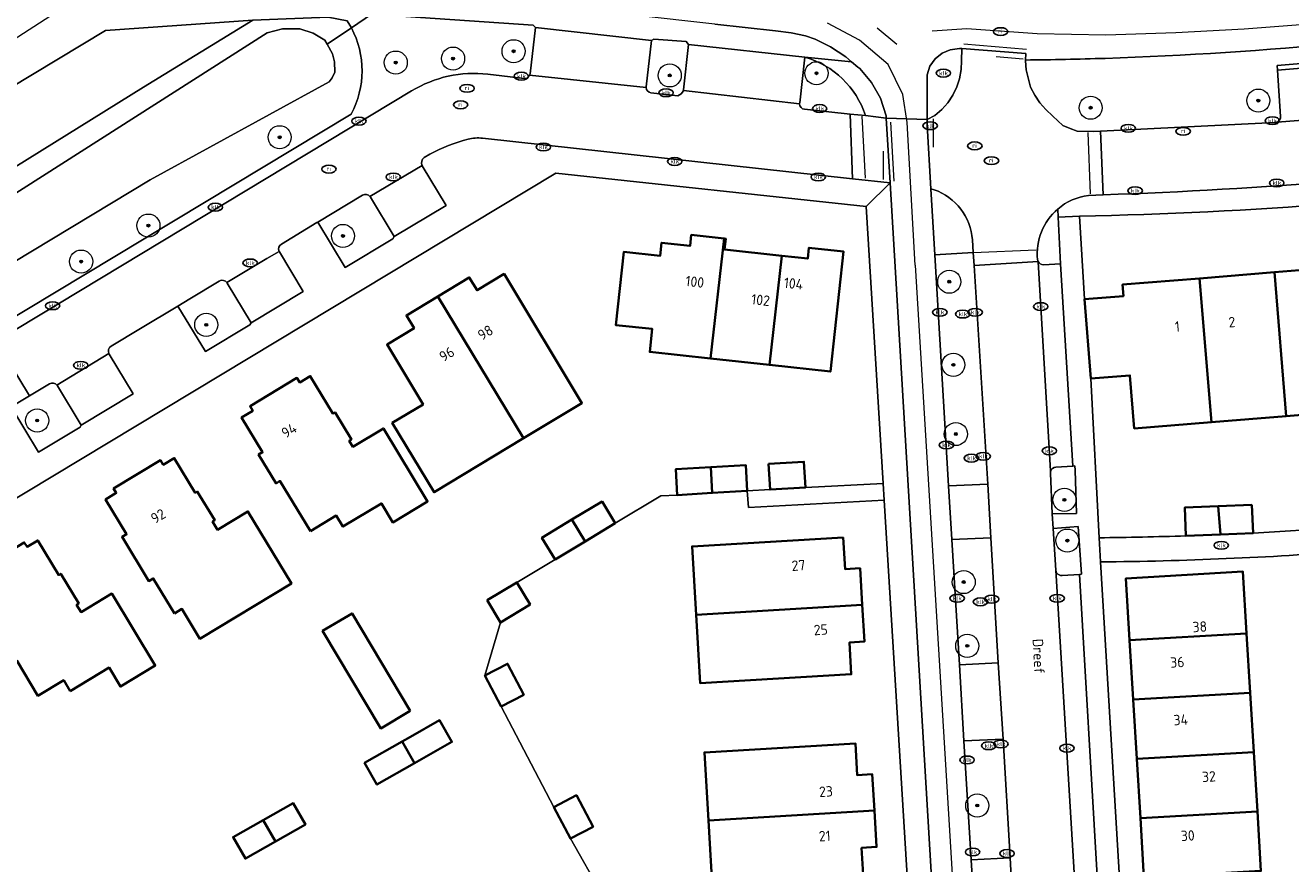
# Model space of a CAD drawing. Header units: metres. Extents: x 103671 to 105190, y 427150 to 429171.
# Tile 10 of 256: x 103825 to 103934, y 427258 to 427330. Entities that reach past the tile are written whole.
import ezdxf
from ezdxf.enums import TextEntityAlignment as Align

# ---------------------------------------------------------------- set-up
doc = ezdxf.new("R2010")
doc.units = ezdxf.units.M
for name, color, linetype, lineweight in [('B-WE-GR-BEPLANTING_CULTUUR_BODEMBEDEKKER-GV', 253, 'Continuous', 18), ('B-WE-GR-BOOM-S', 253, 'Continuous', 25), ('B-WE-IE-MEUBILAIR-S', 253, 'Continuous', 25), ('B-WE-IE-TERREINAFSCHEIDING_KUNSTMATIG_HEKWERK-G', 253, 'IE-TERREINAFSCHEIDING_KUNSTMATIG-SO', 18), ('B-WE-KW-KUNSTWERK_TUNNEL-GV', 253, 'Continuous', 18), ('B-WE-OG-BEBOUWING-GV', 253, 'Continuous', 35), ('B-WE-OG-BEBOUWING-T18', 7, 'Continuous', 18), ('B-WE-OG-TERREIN_BEGROEID-GV', 253, 'Continuous', 18), ('B-WE-OG-TERREIN_ERF-GV', 253, 'Continuous', 18), ('B-WE-OG-TERREIN_OEVER-GV', 253, 'Continuous', 18), ('B-WE-OG-TOPOGRAFIE-T18', 7, 'Continuous', 18), ('B-WE-OG-WATER_SLOOT-GV', 253, 'Continuous', 18), ('B-WE-VH-GESLOTENVERHARDING_ASFALT-GV', 253, 'Continuous', 18), ('B-WE-VH-HALFVERHARDING-GV', 253, 'Continuous', 18), ('B-WE-VH-OPENVERHARDING-GV', 253, 'Continuous', 18), ('B-WE-VH-OPENVERHARDING_BETONSTRAATSTEEN-GV', 253, 'Continuous', 18), ('B-WE-VH-OPENVERHARDING_TEGEL-GV', 253, 'Continuous', 18), ('B-WE-VW-MARKERING_PICTOGRAM-G', 253, 'Continuous', 18)]:
    doc.layers.add(name, color=color, linetype=linetype, lineweight=lineweight)
doc.styles.add('NLCS-ISO', font='NLCS-ISO.ttf')
doc.styles.add('NLCS-ISO-M500-T18', font='NLCS-ISO.ttf', dxfattribs={"height": 0.9})
doc.linetypes.add('IE-TERREINAFSCHEIDING_KUNSTMATIG-SO', pattern='A,4,[82,NLCS.SHX,S=0.75,R=90,X=0,Y=0],4,-2', length=10)

# ---------------------------------------------------------------- blocks, each defined once
blk = doc.blocks.new('SIE-MEUBILAIR_PUT_KOLK-SO')
blk.add_ellipse((0, 0), major_axis=(1.25, 0), ratio=0.54)
at = {"style": 'NLCS-ISO'}
blk.add_text('klk', height=0.75, dxfattribs=at).set_placement((0.03, 0), align=Align.MIDDLE_CENTER)
blk = doc.blocks.new('SIE-MEUBILAIR_PUT_RIOOLPUT-SO')
blk.add_ellipse((0, 0), major_axis=(1.25, 0), ratio=0.54)
at = {"style": 'NLCS-ISO'}
blk.add_text('ri', height=0.75, dxfattribs=at).set_placement((-0.04, 0.07), align=Align.MIDDLE_CENTER)
blk = doc.blocks.new('SGR-BOOM_GBKN-SO')
at = {"linetype": 'ByBlock', "lineweight": 18}
h = blk.add_hatch(color=0, dxfattribs=at)
h.dxf.hatch_style = 1
edge = h.paths.add_edge_path()
edge.add_arc((0, 0), 0.25, 0, 360)
at = {"color": 0, "linetype": 'ByBlock', "lineweight": 18}
for radius in [2, 0.25]:
    blk.add_circle((0, 0), radius, dxfattribs=at)
at = {"color": 0, "linetype": 'ByBlock', "lineweight": 18, "style": 'NLCS-ISO'}
blk.add_attdef('SOORT', (2.5, 0), '', height=1.5, dxfattribs=at)

msp = doc.modelspace()

# ---------------------------------------------------------------- linework, layer by layer
at = {"layer": 'B-WE-GR-BEPLANTING_CULTUUR_BODEMBEDEKKER-GV', "flags": 128}
for points in [[(103853.843, 427315.375), (103849.983, 427313.053), (103852.353, 427309.129), (103856.475, 427311.614), (103856.592, 427311.794), (103854.529, 427315.206)], [(103841.456, 427307.947), (103838.922, 427306.423), (103837.859, 427305.783), (103840.252, 427301.839), (103844.098, 427304.164), (103844.223, 427304.335)], [(103844.223, 427304.335), (103842.141, 427307.777), (103842.129, 427307.796), (103842.116, 427307.814)], [(103826.769, 427299.055), (103825.052, 427298.022), (103823.466, 427297.068), (103825.826, 427293.126), (103829.409, 427295.296), (103829.517, 427295.474), (103827.454, 427298.885)]]:
    msp.add_lwpolyline(points, dxfattribs=at)
at = {"layer": 'B-WE-GR-BEPLANTING_CULTUUR_BODEMBEDEKKER-GV'}
for points in [[(103854.487, 427315.265, 0.3716147), (103853.843, 427315.375)], [(103854.529, 427315.206, 0.0305059), (103854.487, 427315.265)], [(103842.116, 427307.814, 0.3886194), (103841.456, 427307.947)], [(103827.412, 427298.945, 0.3710927), (103826.769, 427299.055)], [(103827.454, 427298.885, 0.038033), (103827.412, 427298.945)]]:
    msp.add_lwpolyline(points, format="xyb", dxfattribs=at)
at = {"layer": 'B-WE-IE-TERREINAFSCHEIDING_KUNSTMATIG_HEKWERK-G', "flags": 128}
msp.add_lwpolyline([(103881.016, 427243.493), (103877.328, 427250), (103871.83, 427259.701)], dxfattribs=at)
at = {"layer": 'B-WE-KW-KUNSTWERK_TUNNEL-GV', "flags": 128}
msp.add_lwpolyline([(103696.327, 427254.039), (103696.789, 427254.281), (103713.968, 427263.541), (103731.657, 427273.341), (103749.228, 427283.347), (103766.224, 427293.287), (103775.512, 427298.83), (103791.727, 427308.698), (103801.073, 427314.498), (103817.564, 427324.934), (103827.273, 427331.201), (103855.358, 427349.75), (103884.35, 427369.152), (103909.614, 427386.179), (103959.008, 427419.793), (104009.131, 427454.346), (104041.316, 427476.771), (104066.353, 427494.346), (104115.695, 427529.316), (104165.038, 427564.738), (104196.94, 427587.882), (104221.643, 427605.935), (104270.394, 427641.904), (104318.462, 427677.817)], dxfattribs=at)
at = {"layer": 'B-WE-OG-BEBOUWING-GV', "flags": 128}
for points in [[(103883.956, 427301.241), (103885.123, 427311.632), (103882.286, 427311.942), (103882.183, 427310.997), (103879.721, 427311.266), (103879.597, 427310.133), (103876.445, 427310.477), (103875.754, 427304.144), (103878.906, 427303.8), (103878.69, 427301.816)], [(103883.956, 427301.241), (103889.046, 427300.686), (103890.108, 427310.133), (103885.17, 427310.672), (103885.273, 427311.616), (103885.123, 427311.632)], [(103889.046, 427300.686), (103894.325, 427300.111), (103895.458, 427310.505), (103892.461, 427310.832), (103892.358, 427309.888), (103890.108, 427310.133)], [(103932.738, 427308.71), (103933.748, 427296.269), (103940.223, 427296.794), (103939.213, 427309.236)], [(103860.362, 427306.619), (103867.771, 427294.338), (103872.829, 427297.389), (103866.089, 427308.563), (103863.75, 427307.153), (103863.082, 427308.26)], [(103916.3, 427306.381), (103916.858, 427299.514), (103920.227, 427299.788), (103920.6, 427295.201), (103927.274, 427295.743), (103926.263, 427308.184), (103919.589, 427307.642), (103919.669, 427306.655)], [(103933.748, 427296.269), (103932.738, 427308.71), (103926.263, 427308.184), (103927.274, 427295.743)], [(103867.771, 427294.338), (103860.362, 427306.619), (103857.642, 427304.979), (103858.311, 427303.871), (103855.964, 427302.455), (103859.089, 427297.274), (103856.421, 427295.665), (103860.036, 427289.672)], [(103849.332, 427286.29), (103851.58, 427287.645), (103852.154, 427286.692), (103855.481, 427288.699), (103856.468, 427287.064), (103859.469, 427288.874), (103855.652, 427295.201), (103853.014, 427293.61), (103852.705, 427294.122), (103852.886, 427294.231), (103851.467, 427296.583), (103851.287, 427296.474), (103849.324, 427299.728), (103848.409, 427299.176), (103848.177, 427299.562), (103844.114, 427297.111), (103844.347, 427296.725), (103843.386, 427296.146), (103845.2, 427293.139), (103844.861, 427292.934), (103846.365, 427290.441), (103846.705, 427290.645)], [(103837.574, 427279.172), (103838.226, 427279.566), (103839.777, 427276.995), (103847.691, 427281.77), (103843.927, 427288.011), (103841.302, 427286.427), (103840.878, 427287.131), (103841.059, 427287.24), (103839.555, 427289.733), (103839.374, 427289.624), (103837.56, 427292.631), (103836.608, 427292.057), (103836.375, 427292.443), (103832.313, 427289.992), (103832.545, 427289.607), (103831.617, 427289.047), (103833.431, 427286.039), (103833.04, 427285.803), (103835.347, 427281.979), (103835.738, 427282.215)], [(103883.971, 427291.841), (103880.939, 427291.663), (103881.07, 427289.428), (103884.102, 427289.606)], [(103883.971, 427291.841), (103884.102, 427289.606), (103887.133, 427289.783), (103887.002, 427292.018)], [(103888.968, 427292.133), (103889.099, 427289.898), (103892.161, 427290.077), (103892.031, 427292.312)], [(103871.964, 427287.303), (103873.099, 427285.417), (103875.7, 427286.982), (103874.565, 427288.869)], [(103927.866, 427288.462), (103924.975, 427288.346), (103925.073, 427285.895), (103928.065, 427286.015)], [(103930.78, 427288.579), (103927.866, 427288.462), (103928.065, 427286.015), (103930.878, 427286.127)], [(103871.964, 427287.303), (103869.362, 427285.738), (103870.498, 427283.852), (103873.099, 427285.417)], [(103828.56, 427272.466), (103831.916, 427274.49), (103832.905, 427272.85), (103835.914, 427274.665), (103832.155, 427280.898), (103829.495, 427279.293), (103829.105, 427279.94), (103829.292, 427280.052), (103827.748, 427282.611), (103827.562, 427282.499), (103825.747, 427285.506), (103824.822, 427284.948), (103824.59, 427285.333), (103820.527, 427282.882), (103820.759, 427282.497), (103819.813, 427281.926), (103821.627, 427278.919), (103821.27, 427278.704), (103823.577, 427274.88), (103823.934, 427275.095), (103825.768, 427272.054), (103827.998, 427273.399)], [(103882.713, 427279.062), (103897.07, 427279.915), (103896.881, 427283.091), (103895.583, 427283.013), (103895.42, 427285.753), (103882.362, 427284.978)], [(103920.208, 427276.863), (103930.321, 427277.438), (103929.995, 427282.824), (103919.886, 427282.212)], [(103864.624, 427280.317), (103865.771, 427278.411), (103868.34, 427279.956), (103867.192, 427281.863)], [(103897.07, 427279.915), (103882.713, 427279.062), (103883.065, 427273.144), (103896.123, 427273.92), (103895.96, 427276.662), (103897.258, 427276.739)], [(103857.974, 427270.75), (103852.947, 427279.185), (103850.393, 427277.663), (103855.42, 427269.229)], [(103930.631, 427272.308), (103930.321, 427277.438), (103920.208, 427276.863), (103920.516, 427271.732)], [(103865.842, 427271.121), (103867.796, 427272.146), (103866.389, 427274.829), (103864.435, 427273.805)], [(103930.941, 427267.177), (103930.631, 427272.308), (103920.516, 427271.732), (103920.825, 427266.601)], [(103857.272, 427268.088), (103858.333, 427266.218), (103861.577, 427268.06), (103860.515, 427269.93), (103857.987, 427268.494)], [(103857.272, 427268.088), (103854.028, 427266.246), (103855.09, 427264.376), (103858.333, 427266.218)], [(103883.77, 427261.263), (103898.127, 427262.115), (103897.94, 427265.26), (103896.642, 427265.183), (103896.479, 427267.927), (103883.421, 427267.151)], [(103930.941, 427267.177), (103920.825, 427266.601), (103921.133, 427261.471), (103931.252, 427262.046)], [(103870.401, 427262.426), (103871.83, 427259.701), (103873.784, 427260.725), (103872.355, 427263.451)], [(103845.25, 427261.302), (103846.31, 427259.431), (103848.904, 427260.901), (103847.844, 427262.772)], [(103898.127, 427262.115), (103883.77, 427261.263), (103884.303, 427252.299), (103891.13, 427252.704), (103890.95, 427255.744), (103897.181, 427256.114), (103897.016, 427258.893), (103898.314, 427258.971)], [(103921.133, 427261.471), (103921.442, 427256.34), (103931.562, 427256.916), (103931.252, 427262.046)], [(103845.25, 427261.302), (103842.656, 427259.832), (103843.716, 427257.961), (103846.31, 427259.431)]]:
    msp.add_lwpolyline(points, close=True, dxfattribs=at)
at = {"layer": 'B-WE-OG-TERREIN_BEGROEID-GV'}
for points in [[(104000, 427340.801, -0.0661145), (103918.081, 427327.224)], [(103777.806, 427326.57, -0.0899239), (103837.627, 427337.574)], [(103832.61, 427331.765, 0.0785769), (103779.259, 427321.225)], [(103852.885, 427329.859, -0.2498534), (103852.861, 427322.4)], [(103897.357, 427322.275, 0.2465534), (103892.112, 427327.332)], [(103918.081, 427327.224, -0.0053708), (103911.211, 427327.077)], [(103858.095, 427324.398, -0.1687209), (103864.684, 427325.855)], [(103867.84, 427325.477, 0.3196601), (103868.304, 427325.77)], [(103868.304, 427325.77, 0.0626435), (103868.335, 427325.882)], [(103878.373, 427324.693, 0.3363468), (103878.797, 427324.246)], [(103881.13, 427323.989, 0.2065549), (103881.598, 427324.432)], [(103891.664, 427323.378, 0.0586432), (103891.654, 427323.275)], [(103891.654, 427323.275, 0.3882265), (103892.09, 427322.812)], [(103932.915, 427321.694, 0.3450254), (103933.262, 427322.203)], [(103932.79, 427321.671, 0.0584478), (103932.915, 427321.694)], [(103913.823, 427291.842, 0.3364998), (103913.365, 427291.451)], [(103913.365, 427291.451, 0.0648074), (103913.354, 427291.313)]]:
    msp.add_lwpolyline(points, format="xyb", dxfattribs=at)
at = {"layer": 'B-WE-OG-TERREIN_BEGROEID-GV', "flags": 128}
for points in [[(103831.603, 427329.648), (103844.345, 427330.532), (103850.872, 427330.78), (103852.526, 427330.47), (103852.885, 427329.859), (103854.631, 427331.038), (103852.612, 427331.173)], [(103868.335, 427325.882), (103868.807, 427329.889), (103868.619, 427330.103), (103854.631, 427331.038), (103852.885, 427329.859)], [(103725.147, 427283.009), (103724.446, 427282.025), (103727.229, 427275.503), (103728.192, 427272.874), (103728.427, 427271.261), (103728.869, 427271.026), (103729.302, 427266.04), (103730.116, 427266.396), (103730.278, 427266.096), (103743.608, 427281.189), (103744.515, 427282.724), (103749.443, 427287.613), (103758.052, 427285.301), (103831.603, 427329.648)], [(103882.036, 427328.421), (103881.837, 427328.675), (103879.051, 427328.896), (103878.834, 427328.766), (103878.37, 427324.752), (103878.371, 427324.723), (103878.373, 427324.693)], [(103881.598, 427324.432), (103881.61, 427324.46), (103881.62, 427324.488), (103882.036, 427328.421)], [(103892.112, 427327.332), (103891.664, 427323.378)], [(103911.211, 427327.077), (103911.207, 427327.001), (103911.261, 427326.229), (103911.644, 427324.739), (103911.998, 427324.038), (103912.441, 427323.383), (103912.956, 427322.793), (103913.567, 427322.224), (103914.419, 427321.42), (103915.06, 427321.141), (103915.664, 427320.933), (103917.12, 427320.881), (103917.687, 427320.91), (103932.79, 427321.671)], [(103933.262, 427322.203), (103932.997, 427326.198), (103932.97, 427326.606), (103943.021, 427327.453), (103943.052, 427327.045), (103943.36, 427322.992)], [(103864.684, 427325.855), (103867.84, 427325.477)], [(103734.632, 427250), (103738.233, 427252.173), (103750.825, 427259.761), (103756.968, 427263.462), (103817.282, 427299.806), (103822.143, 427302.734), (103858.095, 427324.398)], [(103878.797, 427324.246), (103881.13, 427323.989)], [(103852.861, 427322.4), (103732.999, 427250.175), (103696.327, 427228.359)], [(103892.09, 427322.812), (103896.037, 427322.403), (103897.357, 427322.275)], [(103913.354, 427291.313), (103913.512, 427287.788), (103915.6, 427287.838), (103915.481, 427291.568)], [(103915.481, 427291.568), (103915.469, 427291.942), (103915.288, 427291.931), (103913.823, 427291.842)]]:
    msp.add_lwpolyline(points, dxfattribs=at)
for points in [[(103810.484, 427309.569), (103834.892, 427324.716), (103844.345, 427330.532), (103831.603, 427329.648), (103758.052, 427285.301), (103749.443, 427287.613), (103744.515, 427282.724), (103747.089, 427283.863), (103748.942, 427284.032), (103752.253, 427282.327), (103754.847, 427278.657), (103755.604, 427277.667), (103756.707, 427277.295), (103758.881, 427277.6)], [(103906.745, 427309.304), (103906.675, 427310.415), (103903.35, 427310.206), (103904.529, 427290.238), (103907.933, 427290.383)], [(103913.6, 427286.535), (103913.826, 427282.921), (103913.854, 427282.795), (103913.913, 427282.681), (103913.999, 427282.585), (103914.106, 427282.515), (103914.228, 427282.474), (103914.356, 427282.465), (103915.854, 427282.542), (103916.034, 427282.568), (103915.754, 427286.718)], [(103908.21, 427285.737), (103904.828, 427285.578), (103905.488, 427274.742), (103908.847, 427274.913)], [(103909.255, 427268.287), (103905.868, 427268.152), (103906.498, 427257.855), (103909.87, 427258.024)]]:
    msp.add_lwpolyline(points, close=True, dxfattribs=at)
at = {"layer": 'B-WE-OG-TERREIN_ERF-GV', "flags": 128}
for points in [[(103877.328, 427250), (103871.83, 427259.701), (103870.401, 427262.426), (103865.842, 427271.121), (103864.435, 427273.805), (103865.771, 427278.411), (103864.624, 427280.317), (103867.192, 427281.863), (103870.498, 427283.852), (103869.362, 427285.738), (103871.964, 427287.303), (103874.565, 427288.869), (103875.7, 427286.982), (103879.645, 427289.356), (103881.07, 427289.428), (103880.939, 427291.663), (103883.971, 427291.841), (103887.002, 427292.018), (103887.133, 427289.783), (103889.099, 427289.898), (103888.968, 427292.133), (103892.031, 427292.312), (103892.161, 427290.077), (103898.871, 427290.418), (103897.425, 427314.397), (103870.566, 427317.293), (103790.849, 427269.259)], [(103925.073, 427285.895), (103924.975, 427288.346), (103927.866, 427288.462), (103930.78, 427288.579), (103930.878, 427286.127), (103938.243, 427286.58), (103938.061, 427288.974), (103940.916, 427289.191), (103943.77, 427289.407), (103943.951, 427287.012), (103951.245, 427287.824), (103950.988, 427290.205), (103953.824, 427290.512), (103956.659, 427290.819), (103956.917, 427288.437), (103960.54, 427288.919), (103964.162, 427289.441), (103962.675, 427299.248), (103962.873, 427299.278), (103960.18, 427317.051)], [(103915.87, 427313.568), (103916.3, 427306.381), (103919.669, 427306.655), (103919.589, 427307.642), (103926.263, 427308.184), (103932.738, 427308.71), (103939.213, 427309.236), (103945.687, 427309.761), (103952.162, 427310.287), (103958.836, 427310.829), (103959.846, 427298.388), (103953.172, 427297.846), (103946.698, 427297.32), (103940.223, 427296.794), (103933.748, 427296.269), (103927.274, 427295.743), (103920.6, 427295.201), (103920.227, 427299.788), (103916.858, 427299.514), (103917.563, 427285.734)], [(103917.671, 427283.635), (103919.693, 427250), (103920.541, 427235.898)]]:
    msp.add_lwpolyline(points, dxfattribs=at)
at = {"layer": 'B-WE-OG-TERREIN_ERF-GV'}
for points in [[(103960.18, 427317.051, -0.0294919), (103915.87, 427313.568)], [(103917.563, 427285.734, 0.0054683), (103925.073, 427285.895)], [(103939.446, 427284.562, -0.0159401), (103917.671, 427283.635)]]:
    msp.add_lwpolyline(points, format="xyb", dxfattribs=at)
at = {"layer": 'B-WE-OG-TERREIN_ERF-GV', "flags": 128}
for points in [[(103885.123, 427311.632), (103885.273, 427311.616), (103885.17, 427310.672), (103890.108, 427310.133), (103892.358, 427309.888), (103892.461, 427310.832), (103895.458, 427310.505), (103894.325, 427300.111), (103889.046, 427300.686), (103883.956, 427301.241), (103878.69, 427301.816), (103878.906, 427303.8), (103875.754, 427304.144), (103876.445, 427310.477), (103879.597, 427310.133), (103879.721, 427311.266), (103882.183, 427310.997), (103882.286, 427311.942)], [(103867.771, 427294.338), (103860.036, 427289.672), (103856.421, 427295.665), (103859.089, 427297.274), (103855.964, 427302.455), (103858.311, 427303.871), (103857.642, 427304.979), (103860.362, 427306.619), (103863.082, 427308.26), (103863.75, 427307.153), (103866.089, 427308.563), (103872.829, 427297.389)], [(103849.332, 427286.29), (103846.705, 427290.645), (103846.365, 427290.441), (103844.861, 427292.934), (103845.2, 427293.139), (103843.386, 427296.146), (103844.347, 427296.725), (103844.114, 427297.111), (103848.177, 427299.562), (103848.409, 427299.176), (103849.324, 427299.728), (103851.287, 427296.474), (103851.467, 427296.583), (103852.886, 427294.231), (103852.705, 427294.122), (103853.014, 427293.61), (103855.652, 427295.201), (103859.469, 427288.874), (103856.468, 427287.064), (103855.481, 427288.699), (103852.154, 427286.692), (103851.58, 427287.645)], [(103837.574, 427279.172), (103835.738, 427282.215), (103835.347, 427281.979), (103833.04, 427285.803), (103833.431, 427286.039), (103831.617, 427289.047), (103832.545, 427289.607), (103832.313, 427289.992), (103836.375, 427292.443), (103836.608, 427292.057), (103837.56, 427292.631), (103839.374, 427289.624), (103839.555, 427289.733), (103841.059, 427287.24), (103840.878, 427287.131), (103841.302, 427286.427), (103843.927, 427288.011), (103847.691, 427281.77), (103839.777, 427276.995), (103838.226, 427279.566)], [(103901.097, 427254.111), (103898.957, 427288.984), (103887.239, 427288.349), (103887.133, 427289.783), (103884.102, 427289.606), (103881.07, 427289.428), (103879.645, 427289.356), (103875.7, 427286.982), (103873.099, 427285.417), (103870.498, 427283.852), (103867.192, 427281.863), (103868.34, 427279.956), (103865.771, 427278.411), (103864.435, 427273.805), (103866.389, 427274.829), (103867.796, 427272.146), (103865.842, 427271.121), (103870.401, 427262.426), (103872.355, 427263.451), (103873.784, 427260.725), (103871.83, 427259.701), (103877.328, 427250), (103881.016, 427243.493), (103893.322, 427250)], [(103828.56, 427272.466), (103827.998, 427273.399), (103825.768, 427272.054), (103823.934, 427275.095), (103823.577, 427274.88), (103821.27, 427278.704), (103821.627, 427278.919), (103819.813, 427281.926), (103820.759, 427282.497), (103820.527, 427282.882), (103824.59, 427285.333), (103824.822, 427284.948), (103825.747, 427285.506), (103827.562, 427282.499), (103827.748, 427282.611), (103829.292, 427280.052), (103829.105, 427279.94), (103829.495, 427279.293), (103832.155, 427280.898), (103835.914, 427274.665), (103832.905, 427272.85), (103831.916, 427274.49)], [(103882.713, 427279.062), (103882.362, 427284.978), (103895.42, 427285.753), (103895.583, 427283.013), (103896.881, 427283.091), (103897.07, 427279.915), (103897.258, 427276.739), (103895.96, 427276.662), (103896.123, 427273.92), (103883.065, 427273.144)], [(103930.321, 427277.438), (103930.631, 427272.308), (103930.941, 427267.177), (103931.252, 427262.046), (103931.562, 427256.916), (103931.873, 427251.785), (103931.981, 427250), (103932.183, 427246.654), (103932.498, 427241.445), (103922.374, 427240.834), (103922.059, 427246.078), (103921.823, 427250), (103921.75, 427251.209), (103921.442, 427256.34), (103921.133, 427261.471), (103920.825, 427266.601), (103920.516, 427271.732), (103920.208, 427276.863), (103919.886, 427282.212), (103929.995, 427282.824)], [(103857.974, 427270.75), (103855.42, 427269.229), (103850.393, 427277.663), (103852.947, 427279.185)], [(103858.333, 427266.218), (103855.09, 427264.376), (103854.028, 427266.246), (103857.272, 427268.088), (103857.987, 427268.494), (103860.515, 427269.93), (103861.577, 427268.06)], [(103883.77, 427261.263), (103883.421, 427267.151), (103896.479, 427267.927), (103896.642, 427265.183), (103897.94, 427265.26), (103898.127, 427262.115), (103898.314, 427258.971), (103897.016, 427258.893), (103897.181, 427256.114), (103890.95, 427255.744), (103891.13, 427252.704), (103884.303, 427252.299)], [(103846.31, 427259.431), (103843.716, 427257.961), (103842.656, 427259.832), (103845.25, 427261.302), (103847.844, 427262.772), (103848.904, 427260.901)]]:
    msp.add_lwpolyline(points, close=True, dxfattribs=at)
at = {"layer": 'B-WE-OG-TERREIN_OEVER-GV', "flags": 128}
for points in [[(103852.885, 427329.859), (103850.785, 427328.44), (103851.262, 427327.608), (103851.427, 427326.914), (103851.454, 427326.034), (103851.225, 427325.547), (103850.971, 427325.198), (103835.469, 427316.704), (103798.21, 427294.222), (103752.428, 427266.634), (103725.669, 427250), (103709.63, 427240.03), (103696.327, 427232.38)], [(103696.327, 427228.359), (103732.999, 427250.175), (103852.861, 427322.4)]]:
    msp.add_lwpolyline(points, dxfattribs=at)
msp.add_lwpolyline([(103845.604, 427329.437), (103846.923, 427329.79), (103848.428, 427329.773), (103849.564, 427329.407), (103850.586, 427328.786), (103850.785, 427328.44), (103852.885, 427329.859), (103852.526, 427330.47), (103850.872, 427330.78), (103844.345, 427330.532), (103834.892, 427324.716), (103810.484, 427309.569), (103758.881, 427277.6), (103758.686, 427276.456), (103782.523, 427290.937), (103819.76, 427312.955)], close=True, dxfattribs=at)
at = {"layer": 'B-WE-OG-TERREIN_OEVER-GV'}
msp.add_lwpolyline([(103852.861, 427322.4, 0.2498534), (103852.885, 427329.859)], format="xyb", dxfattribs=at)
at = {"layer": 'B-WE-OG-WATER_SLOOT-GV', "flags": 128}
msp.add_lwpolyline([(103798.21, 427294.222), (103835.469, 427316.704), (103850.971, 427325.198), (103851.225, 427325.547), (103851.454, 427326.034), (103851.427, 427326.914), (103851.262, 427327.608), (103850.785, 427328.44), (103850.586, 427328.786), (103849.564, 427329.407), (103848.428, 427329.773), (103846.923, 427329.79), (103845.604, 427329.437), (103819.76, 427312.955)], dxfattribs=at)
at = {"layer": 'B-WE-VH-GESLOTENVERHARDING_ASFALT-GV'}
for points in [[(103918.081, 427327.224, 0.0661145), (104000, 427340.801)], [(103837.627, 427337.574, 0.0899239), (103777.806, 427326.57)], [(103777.951, 427323.071, -0.0794746), (103832.474, 427333.968)], [(103911.211, 427327.077, 0.0053708), (103918.081, 427327.224)]]:
    msp.add_lwpolyline(points, format="xyb", dxfattribs=at)
at = {"layer": 'B-WE-VH-GESLOTENVERHARDING_ASFALT-GV', "flags": 128}
for points in [[(103884.319, 427330.176), (103889.561, 427329.61), (103890.915, 427329.422), (103892.16, 427329.16), (103893.001, 427328.873), (103894.337, 427328.213), (103895.647, 427327.352), (103896.141, 427326.936), (103896.7, 427326.464), (103896.852, 427326.336), (103897.865, 427325.134), (103898.652, 427323.772), (103899.136, 427322.253), (103899.152, 427322.056), (103902.682, 427321.93), (103902.682, 427321.942), (103902.68, 427325.803), (103902.922, 427326.55), (103903.373, 427327.187), (103903.974, 427327.669), (103904.687, 427327.96), (103905.476, 427328.074), (103905.676, 427328.067), (103905.689, 427328.066), (103911.237, 427327.647), (103911.211, 427327.077)], [(103912.083, 427164.555), (103911.955, 427166.815), (103911.681, 427171.661), (103910.55, 427191.711), (103910.394, 427194.029), (103907.371, 427243.134), (103906.988, 427249.39), (103906.952, 427250), (103906.715, 427254.036), (103906.498, 427257.855), (103905.868, 427268.152), (103905.488, 427274.742), (103904.828, 427285.578), (103904.529, 427290.238), (103903.35, 427310.206), (103903.012, 427315.928), (103902.694, 427321.481), (103902.682, 427321.93), (103899.152, 427322.056), (103899.476, 427316.454), (103903.446, 427250), (103903.593, 427247.536), (103903.976, 427241.447), (103908.596, 427164.555)]]:
    msp.add_lwpolyline(points, dxfattribs=at)
at = {"layer": 'B-WE-VH-HALFVERHARDING-GV', "flags": 128}
msp.add_lwpolyline([(103696.327, 427254.039), (103696.789, 427254.281), (103713.968, 427263.541), (103731.657, 427273.341), (103749.228, 427283.347), (103766.224, 427293.287), (103775.512, 427298.83), (103791.727, 427308.698), (103801.073, 427314.498), (103817.564, 427324.934), (103827.273, 427331.201), (103855.358, 427349.75), (103884.35, 427369.152), (103909.614, 427386.179), (103959.008, 427419.793), (104009.131, 427454.346), (104041.316, 427476.771), (104066.353, 427494.346), (104115.695, 427529.316), (104165.038, 427564.738), (104196.94, 427587.882), (104221.643, 427605.935), (104270.394, 427641.904), (104318.462, 427677.817)], dxfattribs=at)
at = {"layer": 'B-WE-VH-OPENVERHARDING-GV'}
for points in [[(103832.474, 427333.968, 0.0794746), (103777.951, 427323.071)], [(103779.259, 427321.225, -0.0785769), (103832.61, 427331.765)], [(103892.112, 427327.332, -0.2465534), (103897.357, 427322.275)], [(103958.911, 427318.743, -0.0227465), (103917.924, 427315.408)], [(103915.87, 427313.568, 0.0294919), (103960.18, 427317.051)], [(103903.287, 427315.853, -0.2978043), (103906.606, 427311.518)], [(103916.648, 427315.364, 0.1468911), (103913.98, 427314.178)], [(103913.98, 427314.178, -0.1468911), (103916.648, 427315.364)], [(103912.243, 427309.805, -0.2458585), (103913.98, 427314.178)], [(103912.284, 427309.652, -0.0841777), (103912.243, 427309.805)]]:
    msp.add_lwpolyline(points, format="xyb", dxfattribs=at)
at = {"layer": 'B-WE-VH-OPENVERHARDING-GV', "flags": 128}
for points in [[(103852.612, 427331.173), (103854.631, 427331.038), (103868.619, 427330.103), (103868.807, 427329.889), (103878.834, 427328.766), (103879.051, 427328.896), (103881.837, 427328.675), (103882.036, 427328.421), (103892.112, 427327.332), (103896.141, 427326.936), (103895.647, 427327.352), (103894.337, 427328.213), (103893.001, 427328.873), (103892.16, 427329.16), (103890.915, 427329.422), (103889.561, 427329.61), (103884.319, 427330.176), (103877.338, 427330.958), (103870.363, 427331.714), (103865.893, 427332.193), (103860.891, 427332.69), (103855.912, 427333.129), (103851.902, 427333.479), (103847.693, 427333.749)], [(103917.924, 427315.408), (103917.687, 427320.91), (103917.12, 427320.881), (103915.664, 427320.933), (103915.06, 427321.141), (103914.419, 427321.42), (103913.567, 427322.224), (103912.956, 427322.793), (103912.441, 427323.383), (103911.998, 427324.038), (103911.644, 427324.739), (103911.261, 427326.229), (103911.207, 427327.001), (103911.211, 427327.077), (103911.237, 427327.647), (103905.689, 427328.066), (103905.675, 427327.002), (103905.636, 427326.251), (103905.483, 427325.464), (103905.255, 427324.752), (103904.911, 427324.032), (103904.48, 427323.384), (103903.963, 427322.802), (103903.353, 427322.287), (103902.682, 427321.93), (103902.694, 427321.481), (103903.012, 427315.928), (103903.287, 427315.853)], [(103897.357, 427322.275), (103899.152, 427322.056), (103899.136, 427322.253), (103898.652, 427323.772), (103897.865, 427325.134), (103896.852, 427326.336), (103896.7, 427326.464), (103896.141, 427326.936), (103892.112, 427327.332)], [(103917.924, 427315.408), (103917.286, 427315.385), (103916.648, 427315.364)], [(103916.648, 427315.364), (103917.286, 427315.385), (103917.924, 427315.408)], [(103913.98, 427314.178), (103914.018, 427313.47), (103915.87, 427313.568)], [(103922.522, 427203.88), (103922.316, 427206.589), (103920.601, 427233.151), (103920.541, 427235.898), (103919.693, 427250), (103917.671, 427283.635), (103917.563, 427285.734), (103916.858, 427299.514), (103916.3, 427306.381), (103915.87, 427313.568), (103914.018, 427313.47), (103914.232, 427309.437), (103915.288, 427291.931)], [(103906.606, 427311.518), (103906.675, 427310.415), (103906.745, 427309.304), (103912.284, 427309.652)], [(103915.288, 427291.931), (103915.469, 427291.942), (103915.481, 427291.568), (103915.6, 427287.838), (103913.512, 427287.788), (103913.6, 427286.535), (103915.754, 427286.718), (103916.034, 427282.568), (103915.854, 427282.542), (103917.386, 427256.478), (103920.216, 427210.201), (103920.601, 427203.819)]]:
    msp.add_lwpolyline(points, dxfattribs=at)
for points in [[(103905.689, 427328.066), (103905.676, 427328.067), (103905.476, 427328.074), (103904.687, 427327.96), (103903.974, 427327.669), (103903.373, 427327.187), (103902.922, 427326.55), (103902.68, 427325.803), (103902.682, 427321.942), (103902.682, 427321.93), (103903.353, 427322.287), (103903.963, 427322.802), (103904.48, 427323.384), (103904.911, 427324.032), (103905.255, 427324.752), (103905.483, 427325.464), (103905.636, 427326.251), (103905.675, 427327.002)], [(103899.476, 427316.454), (103897.425, 427314.397), (103898.871, 427290.418), (103898.957, 427288.984), (103901.097, 427254.111), (103901.263, 427251.599), (103901.35, 427250), (103901.543, 427246.473), (103903.593, 427247.536), (103903.446, 427250)]]:
    msp.add_lwpolyline(points, close=True, dxfattribs=at)
at = {"layer": 'B-WE-VH-OPENVERHARDING_BETONSTRAATSTEEN-GV', "flags": 128}
for points in [[(103878.834, 427328.766), (103868.807, 427329.889), (103868.335, 427325.882)], [(103868.304, 427325.77), (103878.373, 427324.693), (103878.371, 427324.723), (103878.37, 427324.752), (103878.834, 427328.766)], [(103892.112, 427327.332), (103882.036, 427328.421), (103881.62, 427324.488), (103881.61, 427324.46), (103881.598, 427324.432), (103891.649, 427323.275), (103891.654, 427323.275)], [(103891.664, 427323.378), (103892.112, 427327.332)], [(103943.052, 427327.045), (103932.997, 427326.198), (103933.262, 427322.203)], [(103867.84, 427325.477), (103864.684, 427325.855)], [(103878.373, 427324.693), (103868.304, 427325.77)], [(103858.095, 427324.398), (103822.143, 427302.734), (103825.052, 427298.022), (103826.769, 427299.055)], [(103891.654, 427323.275), (103891.649, 427323.275), (103881.598, 427324.432)], [(103881.13, 427323.989), (103878.797, 427324.246)], [(103864.235, 427320.315), (103896.242, 427316.808), (103896.037, 427322.403), (103892.09, 427322.812)], [(103943.755, 427322.541), (103943.686, 427322.536), (103932.974, 427321.699), (103932.915, 427321.694)], [(103932.915, 427321.694), (103932.974, 427321.699), (103943.686, 427322.536), (103943.755, 427322.541)], [(103932.79, 427321.671), (103917.687, 427320.91), (103917.924, 427315.408)], [(103744.685, 427241.401), (103758.934, 427250), (103787.849, 427267.45), (103790.849, 427269.259), (103870.566, 427317.293), (103897.425, 427314.397), (103899.476, 427316.454), (103896.242, 427316.808), (103864.235, 427320.315)], [(103859.172, 427318.634), (103859.676, 427318.926)], [(103859.676, 427318.926), (103859.172, 427318.634)], [(103859.011, 427317.952), (103859.015, 427317.943), (103859.02, 427317.934), (103861.095, 427314.498), (103856.592, 427311.794), (103856.475, 427311.614), (103852.353, 427309.129), (103849.983, 427313.053), (103849.906, 427313.006), (103846.826, 427311.153)], [(103854.487, 427315.265), (103859.011, 427317.952)], [(103859.02, 427317.934), (103859.015, 427317.943), (103859.011, 427317.952), (103854.487, 427315.265)], [(103854.529, 427315.206), (103856.592, 427311.794), (103861.095, 427314.498), (103859.02, 427317.934)], [(103846.826, 427311.153), (103849.906, 427313.006), (103849.983, 427313.053), (103853.843, 427315.375)], [(103846.628, 427310.518), (103846.641, 427310.492), (103846.656, 427310.466), (103848.726, 427307.039), (103844.223, 427304.335), (103844.098, 427304.164), (103840.252, 427301.839), (103837.859, 427305.783), (103834.638, 427303.845), (103832.104, 427302.32)], [(103842.116, 427307.814), (103845.575, 427309.887), (103846.628, 427310.518)], [(103913.365, 427291.451), (103913.361, 427291.513), (103912.287, 427309.611), (103912.284, 427309.652), (103906.745, 427309.304), (103907.933, 427290.383), (103908.21, 427285.737), (103908.847, 427274.913), (103909.255, 427268.287), (103909.87, 427258.024), (103910.059, 427254.189), (103915.55, 427254.365), (103913.826, 427282.921)], [(103912.284, 427309.652), (103912.287, 427309.611), (103913.361, 427291.513), (103913.365, 427291.451)], [(103914.232, 427309.437), (103912.767, 427309.358)], [(103913.823, 427291.842), (103915.288, 427291.931), (103914.232, 427309.437)], [(103832.104, 427302.32), (103834.638, 427303.845), (103837.859, 427305.783), (103838.922, 427306.423), (103841.456, 427307.947)], [(103820.312, 427295.17), (103823.112, 427296.855), (103823.466, 427297.068), (103825.052, 427298.022), (103822.143, 427302.734)], [(103831.911, 427301.675), (103831.922, 427301.654), (103831.934, 427301.633), (103834.02, 427298.178), (103829.517, 427295.474), (103829.409, 427295.296), (103825.826, 427293.126), (103823.466, 427297.068), (103823.112, 427296.855), (103820.312, 427295.17)], [(103827.412, 427298.945), (103831.911, 427301.675)], [(103831.934, 427301.633), (103831.922, 427301.654), (103831.911, 427301.675), (103827.412, 427298.945)], [(103827.454, 427298.885), (103829.517, 427295.474), (103834.02, 427298.178), (103831.934, 427301.633)], [(103913.826, 427282.921), (103913.6, 427286.535), (103913.512, 427287.788), (103913.354, 427291.313)]]:
    msp.add_lwpolyline(points, dxfattribs=at)
at = {"layer": 'B-WE-VH-OPENVERHARDING_BETONSTRAATSTEEN-GV'}
for points in [[(103864.684, 427325.855, 0.1687209), (103858.095, 427324.398)], [(103868.304, 427325.77, -0.3196601), (103867.84, 427325.477)], [(103868.335, 427325.882, -0.0626435), (103868.304, 427325.77)], [(103878.797, 427324.246, -0.3363468), (103878.373, 427324.693)], [(103881.598, 427324.432, -0.2065549), (103881.13, 427323.989)], [(103891.654, 427323.275, -0.0586432), (103891.664, 427323.378)], [(103892.09, 427322.812, -0.3882265), (103891.654, 427323.275)], [(103933.262, 427322.203, -0.3450254), (103932.915, 427321.694)], [(103932.915, 427321.694, -0.0584478), (103932.79, 427321.671)], [(103859.676, 427318.926, -0.0649072), (103862.976, 427320.221)], [(103862.976, 427320.221, 0.0649072), (103859.676, 427318.926)], [(103862.976, 427320.221, -0.0903417), (103864.235, 427320.315)], [(103864.235, 427320.315, 0.0903417), (103862.976, 427320.221)], [(103859.011, 427317.952, -0.3511688), (103859.172, 427318.634)], [(103859.172, 427318.634, 0.3511688), (103859.011, 427317.952)], [(103917.924, 427315.408, 0.0227465), (103958.911, 427318.743)], [(103853.843, 427315.375, -0.3716147), (103854.487, 427315.265)], [(103854.487, 427315.265, -0.0305059), (103854.529, 427315.206)], [(103846.628, 427310.518, -0.3792247), (103846.826, 427311.153)], [(103846.826, 427311.153, 0.3792247), (103846.628, 427310.518)], [(103912.767, 427309.358, -0.3114107), (103912.284, 427309.652)], [(103841.456, 427307.947, -0.3886194), (103842.116, 427307.814)], [(103831.911, 427301.675, -0.3868545), (103832.104, 427302.32)], [(103832.104, 427302.32, 0.3868545), (103831.911, 427301.675)], [(103826.769, 427299.055, -0.3710927), (103827.412, 427298.945)], [(103827.412, 427298.945, -0.038033), (103827.454, 427298.885)], [(103913.365, 427291.451, -0.3364998), (103913.823, 427291.842)], [(103913.354, 427291.313, -0.0648074), (103913.365, 427291.451)]]:
    msp.add_lwpolyline(points, format="xyb", dxfattribs=at)
at = {"layer": 'B-WE-VH-OPENVERHARDING_BETONSTRAATSTEEN-GV', "flags": 128}
for points in [[(103899.476, 427316.454), (103899.152, 427322.056), (103897.357, 427322.275), (103896.037, 427322.403), (103896.242, 427316.808)], [(103846.656, 427310.466), (103846.641, 427310.492), (103846.628, 427310.518), (103845.575, 427309.887), (103842.116, 427307.814), (103842.129, 427307.796), (103842.141, 427307.777), (103844.223, 427304.335), (103848.726, 427307.039)], [(103907.933, 427290.383), (103904.529, 427290.238), (103904.828, 427285.578), (103908.21, 427285.737)], [(103915.854, 427282.542), (103914.356, 427282.465), (103914.228, 427282.474), (103914.106, 427282.515), (103913.999, 427282.585), (103913.913, 427282.681), (103913.854, 427282.795), (103913.826, 427282.921), (103915.55, 427254.365), (103916.521, 427238.284), (103918.253, 427209.595), (103918.269, 427209.725), (103918.318, 427209.846), (103918.395, 427209.952), (103918.493, 427210.033), (103918.607, 427210.087), (103918.731, 427210.112), (103920.216, 427210.201), (103917.386, 427256.478)], [(103908.847, 427274.913), (103905.488, 427274.742), (103905.868, 427268.152), (103909.255, 427268.287)], [(103909.87, 427258.024), (103906.498, 427257.855), (103906.715, 427254.036), (103910.059, 427254.189)]]:
    msp.add_lwpolyline(points, close=True, dxfattribs=at)
at = {"layer": 'B-WE-VH-OPENVERHARDING_TEGEL-GV', "flags": 128}
for points in [[(103943.052, 427327.045), (103943.021, 427327.453), (103932.97, 427326.606), (103932.997, 427326.198)], [(103887.133, 427289.783), (103887.239, 427288.349), (103898.957, 427288.984), (103898.871, 427290.418), (103892.161, 427290.077), (103889.099, 427289.898)]]:
    msp.add_lwpolyline(points, close=True, dxfattribs=at)
for points in [[(103903.012, 427315.928), (103903.35, 427310.206), (103906.675, 427310.415), (103906.606, 427311.518)], [(103903.287, 427315.853), (103903.012, 427315.928)], [(103914.232, 427309.437), (103914.018, 427313.47), (103913.98, 427314.178)], [(103912.767, 427309.358), (103914.232, 427309.437)], [(103964.614, 427287.385), (103964.162, 427289.441), (103960.54, 427288.919), (103956.917, 427288.437), (103954.081, 427288.131), (103951.245, 427287.824), (103943.951, 427287.012), (103941.097, 427286.796), (103938.243, 427286.58), (103930.878, 427286.127), (103928.065, 427286.015), (103925.073, 427285.895)], [(103917.563, 427285.734), (103917.671, 427283.635)]]:
    msp.add_lwpolyline(points, dxfattribs=at)
at = {"layer": 'B-WE-VH-OPENVERHARDING_TEGEL-GV'}
for points in [[(103906.606, 427311.518, 0.2978043), (103903.287, 427315.853)], [(103913.98, 427314.178, 0.2458585), (103912.243, 427309.805)], [(103912.243, 427309.805, 0.0841777), (103912.284, 427309.652)], [(103912.284, 427309.652, 0.3114107), (103912.767, 427309.358)], [(103925.073, 427285.895, -0.0054683), (103917.563, 427285.734)], [(103917.671, 427283.635, 0.0159401), (103939.446, 427284.562)]]:
    msp.add_lwpolyline(points, format="xyb", dxfattribs=at)
at = {"layer": 'B-WE-VW-MARKERING_PICTOGRAM-G', "flags": 128}
for points in [[(103896.848, 427328.806), (103894.063, 427330.28)], [(103898.361, 427329.855), (103900.074, 427328.462)], [(103939.105, 427330.443), (103930.121, 427329.763)], [(103899.312, 427326.689), (103896.848, 427328.806)], [(103906.127, 427329.764), (103903.119, 427329.565)], [(103912.218, 427329.344), (103906.127, 427329.764)], [(103918.155, 427329.224), (103912.218, 427329.344)], [(103924.215, 427329.434), (103918.155, 427329.224)], [(103930.121, 427329.763), (103924.215, 427329.434)], [(103911.291, 427327.987), (103905.859, 427328.446)], [(103900.598, 427324.089), (103899.312, 427326.689)], [(103908.659, 427327.374), (103911.005, 427327.186)], [(103900.961, 427321.67), (103900.598, 427324.089)], [(103897.028, 427322.206), (103897.319, 427316.861)], [(103899.523, 427321.701), (103899.798, 427316.586)], [(103901.66, 427309.328), (103900.961, 427321.67)], [(103903.211, 427321.991), (103903.211, 427319.541)], [(103916.828, 427315.497), (103916.625, 427320.803)], [(103898.895, 427319.189), (103898.895, 427316.724)], [(103906.675, 427310.415), (103912.128, 427310.665)], [(103901.66, 427309.328), (103906.955, 427221.903)]]:
    msp.add_lwpolyline(points, dxfattribs=at)

# ---------------------------------------------------------------- block references
at = {"layer": 'B-WE-GR-BOOM-S', "xscale": 0.5, "yscale": 0.5, "zscale": 0.5}
for p in [(103866.912, 427327.84), (103856.722, 427326.859), (103861.682, 427327.202), (103880.42, 427325.745), (103893.116, 427325.933), (103931.338, 427323.567), (103916.834, 427322.95), (103846.679, 427320.397), (103835.32, 427312.75), (103852.157, 427311.852), (103829.505, 427309.636), (103904.601, 427307.894), (103840.331, 427304.16), (103904.955, 427300.701), (103825.704, 427295.88), (103905.171, 427294.71), (103914.56, 427289.018), (103914.816, 427285.488), (103905.849, 427281.895), (103906.164, 427276.373), (103907.027, 427262.558)]:
    msp.add_blockref('SGR-BOOM_GBKN-SO', p, dxfattribs=at)
at = {"layer": 'B-WE-IE-MEUBILAIR-S', "xscale": 0.5, "yscale": 0.5, "zscale": 0.5}
for name, p in [('SIE-MEUBILAIR_PUT_RIOOLPUT-SO', (103909.04, 427329.541)), ('SIE-MEUBILAIR_PUT_KOLK-SO', (103867.579, 427325.68)), ('SIE-MEUBILAIR_PUT_KOLK-SO', (103904.093, 427325.945)), ('SIE-MEUBILAIR_PUT_RIOOLPUT-SO', (103862.888, 427324.628)), ('SIE-MEUBILAIR_PUT_KOLK-SO', (103880.103, 427324.245)), ('SIE-MEUBILAIR_PUT_RIOOLPUT-SO', (103862.336, 427323.204)), ('SIE-MEUBILAIR_PUT_KOLK-SO', (103893.391, 427322.879)), ('SIE-MEUBILAIR_PUT_KOLK-SO', (103853.54, 427321.79)), ('SIE-MEUBILAIR_PUT_KOLK-SO', (103902.95, 427321.39)), ('SIE-MEUBILAIR_PUT_KOLK-SO', (103920.09, 427321.17)), ('SIE-MEUBILAIR_PUT_RIOOLPUT-SO', (103924.837, 427320.909)), ('SIE-MEUBILAIR_PUT_KOLK-SO', (103932.55, 427321.83)), ('SIE-MEUBILAIR_PUT_KOLK-SO', (103869.49, 427319.55)), ('SIE-MEUBILAIR_PUT_RIOOLPUT-SO', (103906.81, 427319.648)), ('SIE-MEUBILAIR_PUT_RIOOLPUT-SO', (103850.944, 427317.637)), ('SIE-MEUBILAIR_PUT_KOLK-SO', (103880.85, 427318.3)), ('SIE-MEUBILAIR_PUT_RIOOLPUT-SO', (103908.253, 427318.363)), ('SIE-MEUBILAIR_PUT_KOLK-SO', (103856.51, 427316.96)), ('SIE-MEUBILAIR_PUT_KOLK-SO', (103893.27, 427316.96)), ('SIE-MEUBILAIR_PUT_KOLK-SO', (103932.93, 427316.44)), ('SIE-MEUBILAIR_PUT_KOLK-SO', (103920.68, 427315.77)), ('SIE-MEUBILAIR_PUT_KOLK-SO', (103841.12, 427314.34)), ('SIE-MEUBILAIR_PUT_KOLK-SO', (103844.13, 427309.52)), ('SIE-MEUBILAIR_PUT_KOLK-SO', (103827.04, 427305.81)), ('SIE-MEUBILAIR_PUT_KOLK-SO', (103912.51, 427305.74)), ('SIE-MEUBILAIR_PUT_KOLK-SO', (103903.784, 427305.244)), ('SIE-MEUBILAIR_PUT_KOLK-SO', (103905.77, 427305.09)), ('SIE-MEUBILAIR_PUT_KOLK-SO', (103906.843, 427305.244)), ('SIE-MEUBILAIR_PUT_KOLK-SO', (103829.47, 427300.66)), ('SIE-MEUBILAIR_PUT_KOLK-SO', (103904.361, 427293.76)), ('SIE-MEUBILAIR_PUT_KOLK-SO', (103906.52, 427292.62)), ('SIE-MEUBILAIR_PUT_KOLK-SO', (103907.546, 427292.782)), ('SIE-MEUBILAIR_PUT_KOLK-SO', (103913.26, 427293.26)), ('SIE-MEUBILAIR_PUT_KOLK-SO', (103928.13, 427285.08)), ('SIE-MEUBILAIR_PUT_KOLK-SO', (103905.289, 427280.496)), ('SIE-MEUBILAIR_PUT_KOLK-SO', (103908.273, 427280.421)), ('SIE-MEUBILAIR_PUT_KOLK-SO', (103913.94, 427280.49)), ('SIE-MEUBILAIR_PUT_KOLK-SO', (103907.3, 427280.19)), ('SIE-MEUBILAIR_PUT_KOLK-SO', (103908.02, 427267.73)), ('SIE-MEUBILAIR_PUT_KOLK-SO', (103909.075, 427267.883)), ('SIE-MEUBILAIR_PUT_KOLK-SO', (103914.78, 427267.52)), ('SIE-MEUBILAIR_PUT_KOLK-SO', (103906.141, 427266.504)), ('SIE-MEUBILAIR_PUT_KOLK-SO', (103906.618, 427258.531)), ('SIE-MEUBILAIR_PUT_KOLK-SO', (103909.602, 427258.405))]:
    msp.add_blockref(name, p, dxfattribs=at)

# ---------------------------------------------------------------- texts
at = {"layer": 'B-WE-OG-BEBOUWING-T18', "style": 'NLCS-ISO-M500-T18'}
for s, rotation, p in [('100', 353.8, (103882.592, 427307.885)), ('104', 353.8, (103891.132, 427307.731)), ('102', 353.8, (103888.285, 427306.308)), ('2', 4.6, (103929.049, 427304.397)), ('98', 31.1, (103864.474, 427303.496)), ('1', 4.6, (103924.332, 427304.014)), ('96', 31.1, (103861.137, 427301.624)), ('94', 31.1, (103847.493, 427295.02)), ('92', 31.1, (103836.167, 427287.606)), ('27', 3.4, (103891.557, 427283.335)), ('38', 3.5, (103926.278, 427278.031)), ('25', 3.4, (103893.486, 427277.77)), ('36', 3.4, (103924.329, 427274.96)), ('34', 3.4, (103924.629, 427269.978)), ('32', 3.5, (103927.062, 427265.064)), ('23', 3.4, (103893.935, 427263.769)), ('21', 3.4, (103893.829, 427259.922)), ('30', 3.4, (103925.232, 427259.954))]:
    msp.add_text(s, height=0.9, rotation=rotation, dxfattribs=at).set_placement(p, align=Align.MIDDLE)
at = {"layer": 'B-WE-OG-TOPOGRAFIE-T18', "style": 'NLCS-ISO-M500-T18'}
msp.add_text('Dreef', height=0.9, rotation=272.8, dxfattribs=at).set_placement((103912.338, 427275.472), align=Align.MIDDLE)

doc.saveas('drawing.dxf')
